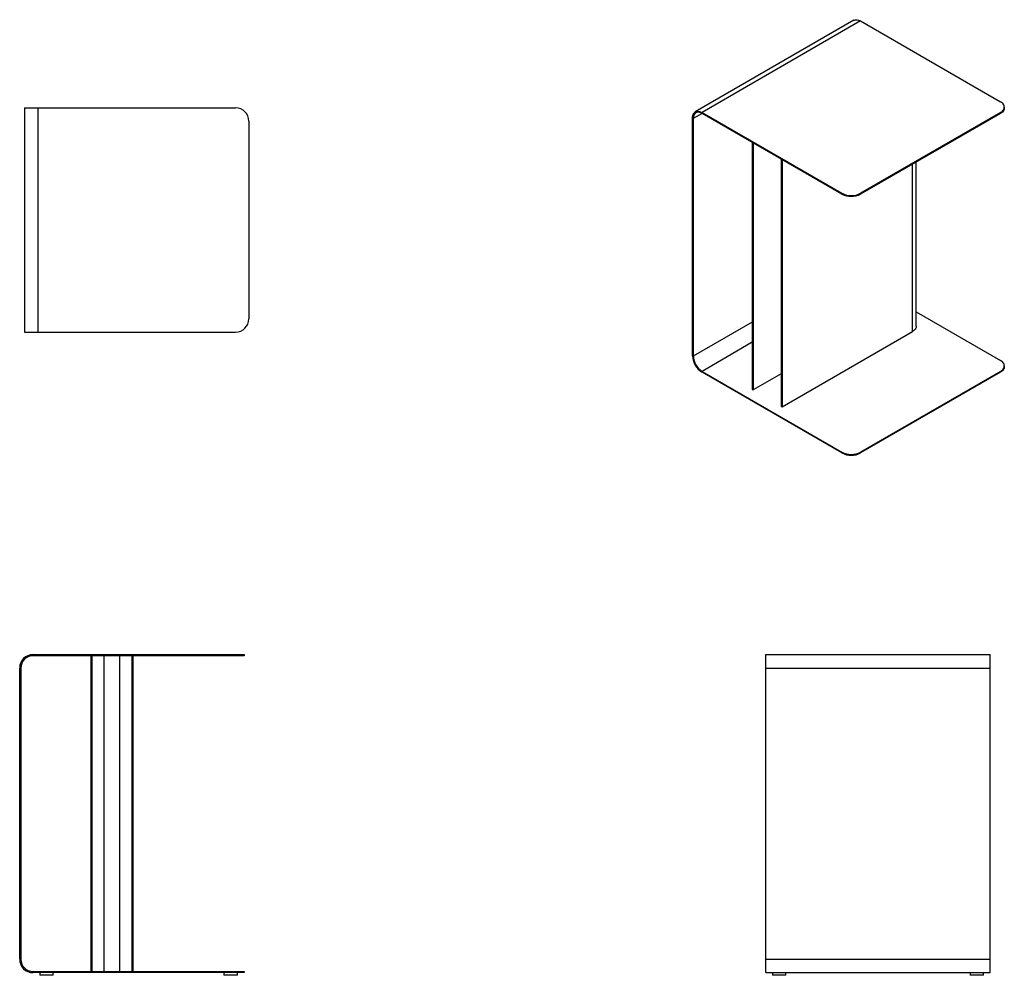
# Model space of a CAD drawing. Header units: millimetres. Extents: x -1317 to 526, y -1137 to 652.
import ezdxf

# ---------------------------------------------------------------- set-up
doc = ezdxf.new("R2010")
doc.units = ezdxf.units.MM

msp = doc.modelspace()

# ---------------------------------------------------------------- linework, layer by layer
at = {"color": 7, "linetype": 'Continuous', "lineweight": 25}
for p, q in [((245, 650.5), (-52, 479.1)), ((257.5, 649.3), (-39.5, 477.8)), ((257.5, 649.3), (519.1, 498.2)), ((-1307.8, 486.9), (-1307.8, 66.9)), ((-1307.8, 486.9), (-1282.8, 486.9)), ((-1282.8, 486.9), (-1282.8, 66.9)), ((-1282.8, 486.9), (-912.8, 486.9)), ((526.5, 486.4), (526.5, 488)), ((-887.8, 461.9), (-887.8, 91.9)), ((-57.2, 22.6), (-57.2, 467.6)), ((-55.8, 466.8), (-55.8, 21.8)), ((-39.5, 477.8), (222.1, 326.8)), ((222.1, 325.2), (-39.5, 476.2)), ((519.1, 477.8), (257.5, 326.8)), ((519.1, 476.2), (257.5, 325.2)), ((519.1, 476.2), (519.1, 477.8)), ((54.7, 421.8), (54.7, -40.4)), ((56.1, 421), (56.1, -41.2)), ((109, 390.5), (109, -71.7)), ((110.4, 389.7), (110.4, -72.5)), ((361.7, 78.5), (361.7, 385.3)), ((222.1, 325.2), (222.1, 326.8)), ((257.5, 326.8), (257.5, 325.2)), ((361.7, 104.9), (519.1, 14)), ((-1307.8, 66.9), (-1282.8, 66.9)), ((-1282.8, 66.9), (-912.8, 66.9)), ((110.4, -72.5), (354.4, 68.3)), ((526.5, 2.2), (526.5, 3.8)), ((-39.5, -6.4), (222.1, -157.4)), ((222.1, -159.1), (-39.5, -8)), ((109, -10.7), (56.1, -41.2)), ((519.1, -6.4), (257.5, -157.4)), ((519.1, -8), (257.5, -159.1)), ((519.1, -8), (519.1, -6.4)), ((54.7, -40.4), (56.1, -41.2)), ((109, -71.7), (110.4, -72.5)), ((222.1, -159.1), (222.1, -157.4)), ((257.5, -157.4), (257.5, -159.1)), ((-1291.9, -536.5), (-921.9, -536.5)), ((-921.9, -538.5), (-1291.9, -538.5)), ((-1183.6, -538.5), (-1183.6, -1129.5)), ((-1181.6, -538.5), (-1181.6, -1129.5)), ((-1158.6, -1129.5), (-1158.6, -538.5)), ((-1129.9, -538.5), (-1129.9, -1129.5)), ((-1106.9, -538.5), (-1106.9, -1129.5)), ((-1104.9, -538.5), (-1104.9, -1129.5)), ((-921.9, -538.5), (-921.9, -536.5)), ((-921.9, -536.5), (-896.9, -536.5)), ((-896.9, -538.5), (-921.9, -538.5)), ((-896.9, -536.5), (-896.9, -538.5)), ((79.8, -536.5), (499.8, -536.5)), ((79.8, -561.5), (79.8, -536.5)), ((499.8, -561.5), (499.8, -536.5)), ((-1316.9, -1106.5), (-1316.9, -561.5)), ((-1314.9, -561.5), (-1314.9, -1106.5)), ((79.8, -561.5), (499.8, -561.5)), ((79.8, -1106.5), (79.8, -561.5)), ((499.8, -1106.5), (499.8, -561.5)), ((79.8, -1106.5), (499.8, -1106.5)), ((79.8, -1131.5), (79.8, -1106.5)), ((499.8, -1131.5), (499.8, -1106.5)), ((-1291.9, -1129.5), (-921.9, -1129.5)), ((-921.9, -1131.5), (-1291.9, -1131.5)), ((-1279.4, -1131.5), (-1279.4, -1136.5)), ((-1254.4, -1136.5), (-1279.4, -1136.5)), ((-1254.4, -1136.5), (-1254.4, -1131.5)), ((-934.4, -1131.5), (-934.4, -1136.5)), ((-909.4, -1136.5), (-934.4, -1136.5)), ((-921.9, -1131.5), (-921.9, -1129.5)), ((-921.9, -1129.5), (-896.9, -1129.5)), ((-896.9, -1131.5), (-921.9, -1131.5)), ((-909.4, -1136.5), (-909.4, -1131.5)), ((-896.9, -1129.5), (-896.9, -1131.5)), ((79.8, -1131.5), (499.8, -1131.5)), ((92.3, -1131.5), (92.3, -1136.5)), ((104.8, -1136.5), (92.3, -1136.5)), ((117.3, -1136.5), (104.8, -1136.5)), ((117.3, -1136.5), (117.3, -1131.5)), ((462.3, -1131.5), (462.3, -1136.5)), ((474.8, -1136.5), (462.3, -1136.5)), ((487.3, -1136.5), (474.8, -1136.5)), ((487.3, -1136.5), (487.3, -1131.5))]:
    msp.add_line(p, q, dxfattribs=at)
at = {"color": 8, "linetype": 'Continuous', "lineweight": 25}
for p, q in [((-39.5, 476.2), (-55.8, 466.8)), ((354.4, 68.3), (354.4, 381.1)), ((54.7, 85.6), (-55.8, 21.8)), ((54.7, 48), (-39.5, -6.4))]:
    msp.add_line(p, q, dxfattribs=at)
at = {"color": 7, "linetype": 'Continuous', "lineweight": 25, "flags": 128}
for points in [[(245, 650.5), (245.8, 650.9), (247.5, 651.5), (249.3, 651.7), (251.2, 651.6), (253.3, 651.1), (255.4, 650.4), (257.5, 649.3)], [(519.1, 477.8), (521.1, 479.1), (522.8, 480.6), (524.2, 482.1), (525.3, 483.7), (526, 485.4), (526.4, 487.2), (526.4, 488.9), (526, 490.6), (525.3, 492.3), (524.2, 494), (522.8, 495.5), (521.1, 496.9), (519.1, 498.2)], [(-57.2, 467.6), (-57, 470), (-56.7, 472.2), (-56, 474.2), (-55.1, 475.9), (-54, 477.4), (-52.7, 478.6), (-51.2, 479.5), (-49.5, 480), (-47.7, 480.2), (-45.8, 480.1), (-43.7, 479.7), (-41.6, 478.9), (-39.5, 477.8)], [(526.5, 486.4), (526.4, 485.5), (526, 483.8), (525.3, 482.1), (524.2, 480.5), (522.8, 478.9), (521.1, 477.5), (519.1, 476.2)], [(-39.5, 476.2), (-41.6, 477.3), (-43.7, 478), (-45.7, 478.4), (-47.6, 478.4), (-49.4, 478), (-51, 477.3), (-52.4, 476.3), (-53.6, 474.9), (-54.5, 473.3), (-55.2, 471.3), (-55.6, 469.2), (-55.8, 466.8)], [(361.7, 78.5), (361.6, 77.7), (361.3, 75.9), (360.6, 74.2), (359.5, 72.6), (358.1, 71.1), (356.4, 69.6), (354.4, 68.3)], [(519.1, -6.4), (521.1, -5.1), (522.8, -3.6), (524.2, -2.1), (525.3, -0.5), (526, 1.2), (526.4, 3), (526.4, 4.7), (526, 6.4), (525.3, 8.1), (524.2, 9.7), (522.8, 11.3), (521.1, 12.7), (519.1, 14)], [(526.5, 2.2), (526.4, 1.3), (526, -0.4), (525.3, -2.1), (524.2, -3.7), (522.8, -5.3), (521.1, -6.7), (519.1, -8)]]:
    msp.add_lwpolyline(points, dxfattribs=at)
at = {"color": 7, "linetype": 'Continuous', "lineweight": 25}
for centre, radius, start, end in [((-912.8, 461.9), 25, 0, 90), ((239.8, 360.8), 38.3, 242.5243, 297.4757), ((239.8, 359.2), 38.3, 242.5243, 297.4757), ((-912.8, 91.9), 25, 270, 0), ((-18.9, 24.3), 38.3, 182.5202, 237.4798), ((-20.4, 23.4), 35.3, 182.6055, 237.3945), ((239.8, -123.4), 38.3, 242.5243, 297.4757), ((239.8, -125.1), 38.3, 242.5243, 297.4757), ((-1291.9, -561.5), 25, 90, 180), ((-1291.9, -561.5), 23, 90, 180), ((-1291.9, -1106.5), 25, 180, 270), ((-1291.9, -1106.5), 23, 180, 270)]:
    msp.add_arc(centre, radius, start, end, dxfattribs=at)

doc.saveas('drawing.dxf')
